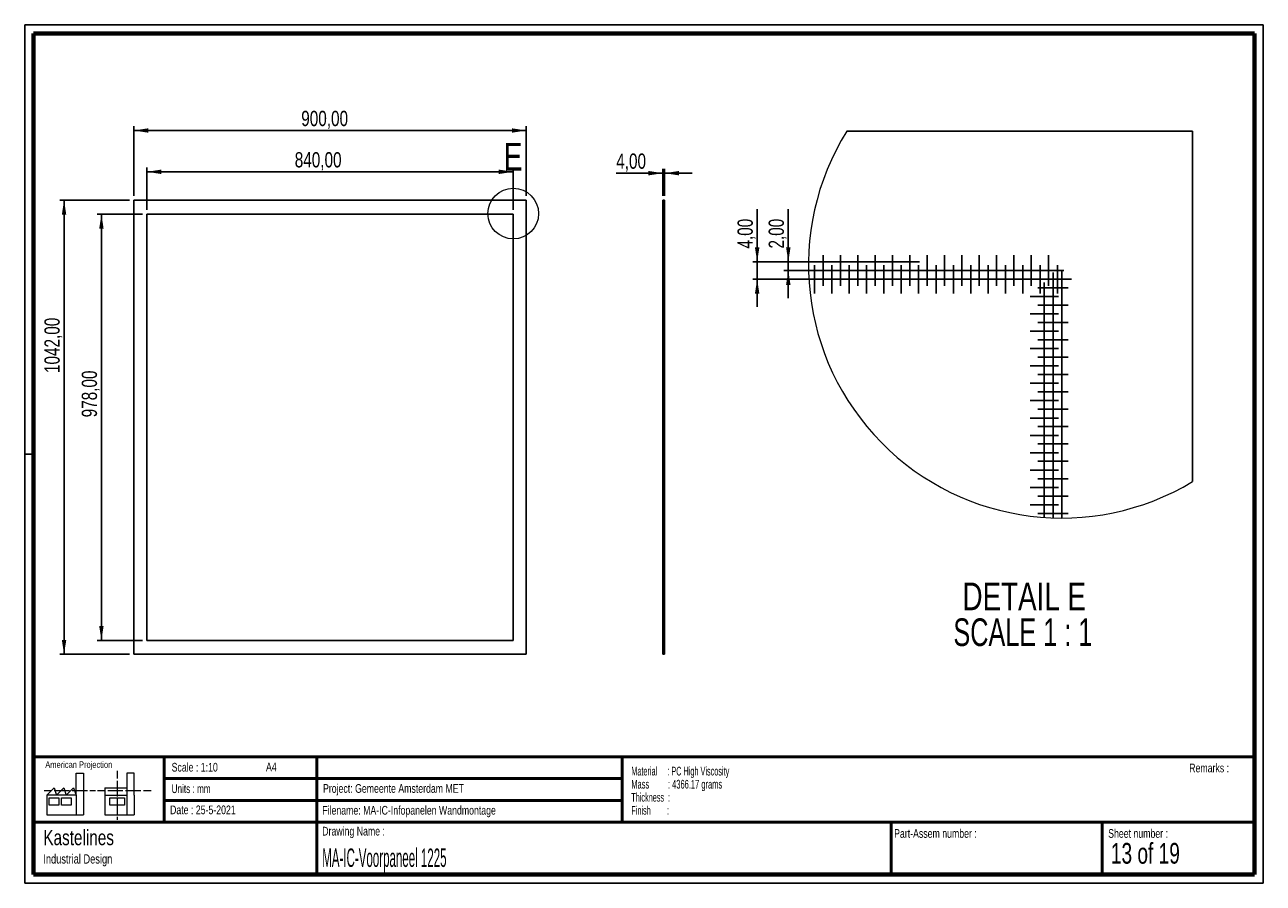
# Paper-space layout 'Sheet11' of a CAD drawing. Header units: millimetres. Extents: x 7 to 291, y 7 to 204.
import ezdxf

# ---------------------------------------------------------------- set-up
doc = ezdxf.new("R2010")
doc.units = ezdxf.units.MM
for name, color, linetype in [('BORDERS', 7, 'Continuous'), ('DRAWING', 7, 'Continuous'), ('TEXT_SHEET_FORMAT', 7, 'Continuous')]:
    doc.layers.add(name, color=color, linetype=linetype)
doc.styles.add('SLDTEXTSTYLE0', font='TXT', dxfattribs={"width": 0.7})
doc.styles.add('SLDTEXTSTYLE1', font='TXT', dxfattribs={"width": 0.75})
doc.styles.add('SLDTEXTSTYLE10', font='TXT', dxfattribs={"width": 0.56375})
doc.styles.add('SLDTEXTSTYLE14', font='TXT', dxfattribs={"width": 0.6875})
doc.styles.add('SLDTEXTSTYLE5', font='TXT', dxfattribs={"width": 0.605})
doc.styles.add('SLDTEXTSTYLE6', font='TXT', dxfattribs={"width": 0.549})
doc.styles.add('SLDTEXTSTYLE7', font='TXT', dxfattribs={"width": 0.467045})
doc.styles.add('SLDTEXTSTYLE8', font='TXT', dxfattribs={"width": 0.681818})
doc.dimstyles.new('SLDDIMSTYLE2', dxfattribs={"dimtxt": 3.5, "dimasz": 3.302, "dimexe": 0, "dimexo": 0.0625, "dimgap": 0.875, "dimtad": 1, "dimlfac": 10, "dimrnd": 1e-09, "dimzin": 12, "dimdsep": 46, "dimtxsty": 'SLDTEXTSTYLE1', "dimsah": 1, "dimcen": 0.09, "dimadec": 0, "dimazin": 3, "dimtfac": 1, "dimtofl": 0, "dimtmove": 0, "dimatfit": 3, "dimfxl": 1, "dimfrac": 2, "dimtolj": 1, "dimtzin": 12, "dimarcsym": 0})
doc.dimstyles.new('SLDDIMSTYLE3', dxfattribs={"dimtxt": 3.5, "dimasz": 3.302, "dimexe": 0, "dimexo": 0.0625, "dimgap": 0.875, "dimtad": 1, "dimlfac": 10, "dimrnd": 1e-09, "dimzin": 12, "dimdsep": 46, "dimtxsty": 'SLDTEXTSTYLE1', "dimsah": 1, "dimcen": 0.09, "dimadec": 0, "dimazin": 3, "dimtfac": 1, "dimtmove": 0, "dimatfit": 0, "dimfxl": 1, "dimfrac": 2, "dimtolj": 1, "dimtzin": 12, "dimarcsym": 0})
doc.dimstyles.new('SLDDIMSTYLE9', dxfattribs={"dimtxt": 3.5, "dimasz": 3.302, "dimexe": 0, "dimexo": 0.0625, "dimgap": 0.875, "dimtad": 1, "dimrnd": 1e-09, "dimzin": 12, "dimdsep": 46, "dimtxsty": 'SLDTEXTSTYLE1', "dimsah": 1, "dimcen": 0.09, "dimadec": 0, "dimazin": 3, "dimtfac": 1, "dimtmove": 0, "dimatfit": 0, "dimfxl": 1, "dimfrac": 2, "dimtolj": 1, "dimtzin": 12, "dimarcsym": 0})

# ---------------------------------------------------------------- blocks, each defined once
blk = doc.blocks.new('SW_NOTE_0_56')
at = {"layer": 'TEXT_SHEET_FORMAT', "color": 0, "char_height": 2, "attachment_point": 1}
for s, insert, style in [('Material     : PC High Viscosity', (0, 2.58), 'SLDTEXTSTYLE5'), ('Mass         : 4366.17 grams', (0, -0.42), 'SLDTEXTSTYLE10'), ('Thickness  :', (0, -3.42), 'SLDTEXTSTYLE5'), ('Finish        :', (0, -6.42), 'SLDTEXTSTYLE6')]:
    blk.add_mtext(s, dxfattribs=dict(at, insert=insert, style=style))
blk = doc.blocks.new('SW_NOTE_0_57')
at = {"layer": 'DRAWING', "color": 0, "attachment_point": 1, "style": 'SLDTEXTSTYLE1'}
for s, insert, char_height in [('Kastelines', (0, 4.51), 3.5), ('Industrial Design', (0, -1.09), 2.1167)]:
    blk.add_mtext(s, dxfattribs=dict(at, insert=insert, char_height=char_height))
blk = doc.blocks.new('_D_98')
at = {"layer": 'DRAWING', "color": 7}
for p, q in [((31.58, 164.52), (31.58, 180.52)), ((31.58, 179.52), (121.58, 179.52)), ((121.58, 164.52), (121.58, 180.52))]:
    blk.add_line(p, q, dxfattribs=at)
for points in [[(31.58, 179.52), (34.88, 179.01), (34.88, 180.02)], [(121.58, 179.52), (118.28, 180.02), (118.28, 179.01)]]:
    blk.add_solid(points, dxfattribs=at)
at = {"layer": 'DRAWING', "color": 7, "insert": (69.97, 184.03), "char_height": 3.5, "attachment_point": 1, "style": 'SLDTEXTSTYLE1'}
blk.add_mtext('900,00', dxfattribs=at)
blk = doc.blocks.new('_D_99')
at = {"layer": 'DRAWING', "color": 7}
for p, q in [((30.58, 163.52), (14.58, 163.52)), ((15.58, 59.32), (15.58, 163.52)), ((30.58, 59.32), (14.58, 59.32))]:
    blk.add_line(p, q, dxfattribs=at)
for points in [[(15.58, 163.52), (15.07, 160.21), (16.09, 160.21)], [(15.58, 59.32), (16.09, 62.62), (15.07, 62.62)]]:
    blk.add_solid(points, dxfattribs=at)
at = {"layer": 'DRAWING', "color": 7, "insert": (11.07, 123.87), "char_height": 3.5, "attachment_point": 1, "rotation": 90, "style": 'SLDTEXTSTYLE1'}
blk.add_mtext('1042,00', dxfattribs=at)
blk = doc.blocks.new('_D_100')
at = {"layer": 'DRAWING', "color": 7}
for p, q in [((34.58, 161.32), (34.58, 171.04)), ((118.58, 161.32), (118.58, 171.04)), ((34.58, 170.04), (118.58, 170.04))]:
    blk.add_line(p, q, dxfattribs=at)
for points in [[(34.58, 170.04), (37.88, 169.53), (37.88, 170.55)], [(118.58, 170.04), (115.28, 170.55), (115.28, 169.53)]]:
    blk.add_solid(points, dxfattribs=at)
at = {"layer": 'DRAWING', "color": 7, "insert": (68.48, 174.55), "char_height": 3.5, "attachment_point": 1, "style": 'SLDTEXTSTYLE1'}
blk.add_mtext('840,00', dxfattribs=at)
blk = doc.blocks.new('_D_101')
at = {"layer": 'DRAWING', "color": 7}
for p, q in [((33.58, 160.32), (23.15, 160.32)), ((24.15, 62.52), (24.15, 160.32)), ((33.58, 62.52), (23.15, 62.52))]:
    blk.add_line(p, q, dxfattribs=at)
for points in [[(24.15, 160.32), (23.64, 157.01), (24.65, 157.01)], [(24.15, 62.52), (24.65, 65.82), (23.64, 65.82)]]:
    blk.add_solid(points, dxfattribs=at)
at = {"layer": 'DRAWING', "color": 7, "insert": (19.63, 113.7), "char_height": 3.5, "attachment_point": 1, "rotation": 90, "style": 'SLDTEXTSTYLE1'}
blk.add_mtext('978,00', dxfattribs=at)
blk = doc.blocks.new('_D_102')
at = {"layer": 'DRAWING', "color": 7}
for p, q in [((152.9, 164.52), (152.9, 170.72)), ((153.3, 164.52), (153.3, 170.72)), ((152.9, 169.72), (142.2, 169.72)), ((153.3, 169.72), (152.9, 169.72)), ((153.3, 169.72), (159.65, 169.72))]:
    blk.add_line(p, q, dxfattribs=at)
for points in [[(152.9, 169.72), (149.6, 170.23), (149.6, 169.22)], [(153.3, 169.72), (156.6, 169.22), (156.6, 170.23)]]:
    blk.add_solid(points, dxfattribs=at)
at = {"layer": 'DRAWING', "color": 7, "insert": (142.2, 174.24), "char_height": 3.5, "attachment_point": 1, "style": 'SLDTEXTSTYLE1'}
blk.add_mtext('4,00', dxfattribs=at)
blk = doc.blocks.new('_D_103')
at = {"layer": 'DRAWING', "color": 7}
for p, q in [((181.66, 149.39), (181.66, 161.48)), ((207.81, 149.39), (180.66, 149.39)), ((181.66, 149.39), (181.66, 147.39)), ((205.06, 147.39), (180.66, 147.39)), ((181.66, 147.39), (181.66, 141.04))]:
    blk.add_line(p, q, dxfattribs=at)
for points in [[(181.66, 149.39), (182.17, 152.69), (181.15, 152.69)], [(181.66, 147.39), (181.15, 144.09), (182.17, 144.09)]]:
    blk.add_solid(points, dxfattribs=at)
at = {"layer": 'DRAWING', "color": 7, "insert": (177.15, 152.43), "char_height": 3.5, "attachment_point": 1, "rotation": 90, "style": 'SLDTEXTSTYLE1'}
blk.add_mtext('2,00', dxfattribs=at)
blk = doc.blocks.new('_D_104')
at = {"layer": 'DRAWING', "color": 7}
for p, q in [((174.52, 149.39), (174.52, 161.48)), ((211.78, 149.39), (173.52, 149.39)), ((174.52, 149.39), (174.52, 145.39)), ((207.31, 145.39), (173.52, 145.39)), ((174.52, 145.39), (174.52, 139.04))]:
    blk.add_line(p, q, dxfattribs=at)
for points in [[(174.52, 149.39), (175.03, 152.69), (174.01, 152.69)], [(174.52, 145.39), (174.01, 142.09), (175.03, 142.09)]]:
    blk.add_solid(points, dxfattribs=at)
at = {"layer": 'DRAWING', "color": 7, "insert": (170.01, 152.43), "char_height": 3.5, "attachment_point": 1, "rotation": 90, "style": 'SLDTEXTSTYLE1'}
blk.add_mtext('4,00', dxfattribs=at)
blk = doc.blocks.new('SW_NOTE_0_58')
at = {"layer": 'DRAWING', "color": 0, "char_height": 6.35, "attachment_point": 2}
for s, insert, style in [('DETAIL E', (16.47, 8.19), 'SLDTEXTSTYLE1'), ('SCALE 1 : 1', (16.15, -0.03), 'SLDTEXTSTYLE8')]:
    blk.add_mtext(s, dxfattribs=dict(at, insert=insert, style=style))
blk = doc.blocks.new('SW_CENTERMARKSYMBOL_25')
at = {"layer": 'DRAWING', "color": 0}
for p, q in [((0, 0), (1.89, 0)), ((1.89, 0), (2.89, 0))]:
    blk.add_line(p, q, dxfattribs=at)
blk = doc.blocks.new('SW_CENTERMARKSYMBOL_26')
at = {"layer": 'DRAWING', "color": 0}
for p, q in [((0, 2.5), (0, 3.5)), ((-2.5, 0), (-3.37, 0)), ((0, 0), (-2.5, 0)), ((0, 0), (0, 2.5)), ((0, 0), (0, -2.5)), ((0, 0), (2.5, 0)), ((2.5, 0), (3.5, 0)), ((0, -2.5), (0, -3.5))]:
    blk.add_line(p, q, dxfattribs=at)
blk = doc.blocks.new('SW_CENTERMARKSYMBOL_27')
at = {"layer": 'DRAWING', "color": 0}
for p, q in [((0, 2.5), (0, 3.5)), ((-2.5, 0), (-3.5, 0)), ((0, 0), (-2.5, 0)), ((0, 0), (0, 2.5)), ((0, 0), (0, -2.5)), ((0, 0), (2.5, 0)), ((2.5, 0), (3.5, 0)), ((0, -2.5), (0, -3.5))]:
    blk.add_line(p, q, dxfattribs=at)
blk = doc.blocks.new('SW_CENTERMARKSYMBOL_28')
at = {"layer": 'DRAWING', "color": 0}
for p, q in [((0, 2.5), (0, 3.5)), ((-2.5, 0), (-3.5, 0)), ((0, 0), (-2.5, 0)), ((0, 0), (0, 2.5)), ((0, 0), (0, -2.5)), ((0, 0), (2.5, 0)), ((2.5, 0), (3.5, 0)), ((0, -2.5), (0, -3.5))]:
    blk.add_line(p, q, dxfattribs=at)
blk = doc.blocks.new('SW_CENTERMARKSYMBOL_29')
at = {"layer": 'DRAWING', "color": 0}
for p, q in [((0, 2.5), (0, 3.5)), ((-2.5, 0), (-3.5, 0)), ((0, 0), (-2.5, 0)), ((0, 0), (0, 2.5)), ((0, 0), (0, -2.5)), ((0, 0), (2.5, 0)), ((2.5, 0), (3.5, 0)), ((0, -2.5), (0, -3.5))]:
    blk.add_line(p, q, dxfattribs=at)
blk = doc.blocks.new('SW_CENTERMARKSYMBOL_30')
at = {"layer": 'DRAWING', "color": 0}
for p, q in [((0, 2.5), (0, 3.5)), ((-2.5, 0), (-3.5, 0)), ((0, 0), (-2.5, 0)), ((0, 0), (0, 2.5)), ((0, 0), (0, -2.5)), ((0, 0), (2.5, 0)), ((2.5, 0), (3.5, 0)), ((0, -2.5), (0, -3.5))]:
    blk.add_line(p, q, dxfattribs=at)
blk = doc.blocks.new('SW_CENTERMARKSYMBOL_31')
at = {"layer": 'DRAWING', "color": 0}
for p, q in [((0, 2.5), (0, 3.5)), ((-2.5, 0), (-3.5, 0)), ((0, 0), (-2.5, 0)), ((0, 0), (0, 2.5)), ((0, 0), (0, -2.5)), ((0, 0), (2.5, 0)), ((2.5, 0), (3.5, 0)), ((0, -2.5), (0, -3.5))]:
    blk.add_line(p, q, dxfattribs=at)
blk = doc.blocks.new('SW_CENTERMARKSYMBOL_32')
at = {"layer": 'DRAWING', "color": 0}
for p, q in [((0, 2.5), (0, 3.5)), ((-2.5, 0), (-3.5, 0)), ((0, 0), (-2.5, 0)), ((0, 0), (0, 2.5)), ((0, 0), (0, -2.5)), ((0, 0), (2.5, 0)), ((2.5, 0), (3.5, 0)), ((0, -2.5), (0, -3.5))]:
    blk.add_line(p, q, dxfattribs=at)
blk = doc.blocks.new('SW_CENTERMARKSYMBOL_33')
at = {"layer": 'DRAWING', "color": 0}
for p, q in [((0, 2.5), (0, 3.5)), ((-2.5, 0), (-3.5, 0)), ((0, 0), (-2.5, 0)), ((0, 0), (0, 2.5)), ((0, 0), (0, -2.5)), ((0, 0), (2.5, 0)), ((2.5, 0), (3.5, 0)), ((0, -2.5), (0, -3.5))]:
    blk.add_line(p, q, dxfattribs=at)
blk = doc.blocks.new('SW_CENTERMARKSYMBOL_34')
at = {"layer": 'DRAWING', "color": 0}
for p, q in [((0, 2.5), (0, 3.5)), ((-2.5, 0), (-3.5, 0)), ((0, 0), (-2.5, 0)), ((0, 0), (0, 2.5)), ((0, 0), (0, -2.5)), ((0, 0), (2.5, 0)), ((2.5, 0), (3.5, 0)), ((0, -2.5), (0, -3.5))]:
    blk.add_line(p, q, dxfattribs=at)
blk = doc.blocks.new('SW_CENTERMARKSYMBOL_35')
at = {"layer": 'DRAWING', "color": 0}
for p, q in [((0, 2.5), (0, 3.5)), ((-2.5, 0), (-3.5, 0)), ((0, 0), (-2.5, 0)), ((0, 0), (0, 2.5)), ((0, 0), (0, -2.5)), ((0, 0), (2.5, 0)), ((2.5, 0), (3.5, 0)), ((0, -2.5), (0, -3.5))]:
    blk.add_line(p, q, dxfattribs=at)
blk = doc.blocks.new('SW_CENTERMARKSYMBOL_36')
at = {"layer": 'DRAWING', "color": 0}
for p, q in [((0, 2.5), (0, 3.5)), ((-2.5, 0), (-3.5, 0)), ((0, 0), (-2.5, 0)), ((0, 0), (0, 2.5)), ((0, 0), (0, -2.5)), ((0, 0), (2.5, 0)), ((2.5, 0), (3.5, 0)), ((0, -2.5), (0, -3.5))]:
    blk.add_line(p, q, dxfattribs=at)
blk = doc.blocks.new('SW_CENTERMARKSYMBOL_37')
at = {"layer": 'DRAWING', "color": 0}
for p, q in [((0, 2.5), (0, 3.5)), ((-2.5, 0), (-3.5, 0)), ((0, 0), (-2.5, 0)), ((0, 0), (0, 2.5)), ((0, 0), (0, -2.5)), ((0, 0), (2.5, 0)), ((2.5, 0), (3.5, 0)), ((0, -2.5), (0, -3.5))]:
    blk.add_line(p, q, dxfattribs=at)
blk = doc.blocks.new('SW_CENTERMARKSYMBOL_38')
at = {"layer": 'DRAWING', "color": 0}
for p, q in [((0, 2.5), (0, 3.5)), ((-2.5, 0), (-3.5, 0)), ((0, 0), (-2.5, 0)), ((0, 0), (0, 2.5)), ((0, 0), (0, -2.5)), ((0, 0), (2.5, 0)), ((2.5, 0), (3.5, 0)), ((0, -2.5), (0, -3.5))]:
    blk.add_line(p, q, dxfattribs=at)
blk = doc.blocks.new('SW_CENTERMARKSYMBOL_39')
at = {"layer": 'DRAWING', "color": 0}
for p, q in [((0, 2.5), (0, 3.5)), ((-2.5, 0), (-3.5, 0)), ((0, 0), (-2.5, 0)), ((0, 0), (0, 2.5)), ((0, 0), (0, -2.5)), ((0, 0), (2.5, 0)), ((2.5, 0), (3.5, 0)), ((0, -2.5), (0, -3.5))]:
    blk.add_line(p, q, dxfattribs=at)
blk = doc.blocks.new('SW_CENTERMARKSYMBOL_40')
at = {"layer": 'DRAWING', "color": 0}
blk.add_line((0, 0), (0.59, 0), dxfattribs=at)
blk = doc.blocks.new('SW_CENTERMARKSYMBOL_41')
at = {"layer": 'DRAWING', "color": 0}
for p, q in [((0, 2.5), (0, 3.25)), ((0, 0), (-1.31, 0)), ((0, 0), (0, 2.5)), ((0, 0), (0, -2.5)), ((0, 0), (2.5, 0)), ((2.5, 0), (3.25, 0)), ((0, -2.5), (0, -3.25))]:
    blk.add_line(p, q, dxfattribs=at)
blk = doc.blocks.new('SW_CENTERMARKSYMBOL_42')
at = {"layer": 'DRAWING', "color": 0}
for p, q in [((0, 2.5), (0, 3.25)), ((-2.5, 0), (-3.25, 0)), ((0, 0), (-2.5, 0)), ((0, 0), (0, 2.5)), ((0, 0), (0, -2.5)), ((0, 0), (2.5, 0)), ((2.5, 0), (3.25, 0)), ((0, -2.5), (0, -3.25))]:
    blk.add_line(p, q, dxfattribs=at)
blk = doc.blocks.new('SW_CENTERMARKSYMBOL_43')
at = {"layer": 'DRAWING', "color": 0}
for p, q in [((0, 2.5), (0, 3.25)), ((-2.5, 0), (-3.25, 0)), ((0, 0), (-2.5, 0)), ((0, 0), (0, 2.5)), ((0, 0), (0, -2.5)), ((0, 0), (2.5, 0)), ((2.5, 0), (3.25, 0)), ((0, -2.5), (0, -3.25))]:
    blk.add_line(p, q, dxfattribs=at)
blk = doc.blocks.new('SW_CENTERMARKSYMBOL_44')
at = {"layer": 'DRAWING', "color": 0}
for p, q in [((0, 2.5), (0, 3.25)), ((-2.5, 0), (-3.25, 0)), ((0, 0), (-2.5, 0)), ((0, 0), (0, 2.5)), ((0, 0), (0, -2.5)), ((0, 0), (2.5, 0)), ((2.5, 0), (3.25, 0)), ((0, -2.5), (0, -3.25))]:
    blk.add_line(p, q, dxfattribs=at)
blk = doc.blocks.new('SW_CENTERMARKSYMBOL_45')
at = {"layer": 'DRAWING', "color": 0}
for p, q in [((0, 2.5), (0, 3.25)), ((-2.5, 0), (-3.25, 0)), ((0, 0), (-2.5, 0)), ((0, 0), (0, 2.5)), ((0, 0), (0, -2.5)), ((0, 0), (2.5, 0)), ((2.5, 0), (3.25, 0)), ((0, -2.5), (0, -3.25))]:
    blk.add_line(p, q, dxfattribs=at)
blk = doc.blocks.new('SW_CENTERMARKSYMBOL_46')
at = {"layer": 'DRAWING', "color": 0}
for p, q in [((0, 2.5), (0, 3.25)), ((-2.5, 0), (-3.25, 0)), ((0, 0), (-2.5, 0)), ((0, 0), (0, 2.5)), ((0, 0), (0, -2.5)), ((0, 0), (2.5, 0)), ((2.5, 0), (3.25, 0)), ((0, -2.5), (0, -3.25))]:
    blk.add_line(p, q, dxfattribs=at)
blk = doc.blocks.new('SW_CENTERMARKSYMBOL_47')
at = {"layer": 'DRAWING', "color": 0}
for p, q in [((0, 2.5), (0, 3.25)), ((-2.5, 0), (-3.25, 0)), ((0, 0), (-2.5, 0)), ((0, 0), (0, 2.5)), ((0, 0), (0, -2.5)), ((0, 0), (2.5, 0)), ((2.5, 0), (3.25, 0)), ((0, -2.5), (0, -3.25))]:
    blk.add_line(p, q, dxfattribs=at)
blk = doc.blocks.new('SW_CENTERMARKSYMBOL_48')
at = {"layer": 'DRAWING', "color": 0}
for p, q in [((0, 2.5), (0, 3.25)), ((-2.5, 0), (-3.25, 0)), ((0, 0), (-2.5, 0)), ((0, 0), (0, 2.5)), ((0, 0), (0, -2.5)), ((0, 0), (2.5, 0)), ((2.5, 0), (3.25, 0)), ((0, -2.5), (0, -3.25))]:
    blk.add_line(p, q, dxfattribs=at)
blk = doc.blocks.new('SW_CENTERMARKSYMBOL_49')
at = {"layer": 'DRAWING', "color": 0}
for p, q in [((0, 2.5), (0, 3.25)), ((-2.5, 0), (-3.25, 0)), ((0, 0), (-2.5, 0)), ((0, 0), (0, 2.5)), ((0, 0), (0, -2.5)), ((0, 0), (2.5, 0)), ((2.5, 0), (3.25, 0)), ((0, -2.5), (0, -3.25))]:
    blk.add_line(p, q, dxfattribs=at)
blk = doc.blocks.new('SW_CENTERMARKSYMBOL_50')
at = {"layer": 'DRAWING', "color": 0}
for p, q in [((0, 2.5), (0, 3.25)), ((-2.5, 0), (-3.25, 0)), ((0, 0), (-2.5, 0)), ((0, 0), (0, 2.5)), ((0, 0), (0, -2.5)), ((0, 0), (2.5, 0)), ((2.5, 0), (3.25, 0)), ((0, -2.5), (0, -3.25))]:
    blk.add_line(p, q, dxfattribs=at)
blk = doc.blocks.new('SW_CENTERMARKSYMBOL_51')
at = {"layer": 'DRAWING', "color": 0}
for p, q in [((0, 2.5), (0, 3.25)), ((-2.5, 0), (-3.25, 0)), ((0, 0), (-2.5, 0)), ((0, 0), (0, 2.5)), ((0, 0), (0, -2.5)), ((0, 0), (2.5, 0)), ((2.5, 0), (3.25, 0)), ((0, -2.5), (0, -3.25))]:
    blk.add_line(p, q, dxfattribs=at)
blk = doc.blocks.new('SW_CENTERMARKSYMBOL_52')
at = {"layer": 'DRAWING', "color": 0}
for p, q in [((0, 2.5), (0, 3.25)), ((-2.5, 0), (-3.25, 0)), ((0, 0), (-2.5, 0)), ((0, 0), (0, 2.5)), ((0, 0), (0, -2.5)), ((0, 0), (2.5, 0)), ((2.5, 0), (3.25, 0)), ((0, -2.5), (0, -3.25))]:
    blk.add_line(p, q, dxfattribs=at)
blk = doc.blocks.new('SW_CENTERMARKSYMBOL_53')
at = {"layer": 'DRAWING', "color": 0}
for p, q in [((0, 2.5), (0, 3.25)), ((-2.5, 0), (-3.25, 0)), ((0, 0), (-2.5, 0)), ((0, 0), (0, 2.5)), ((0, 0), (0, -2.5)), ((0, 0), (2.5, 0)), ((2.5, 0), (3.25, 0)), ((0, -2.5), (0, -3.25))]:
    blk.add_line(p, q, dxfattribs=at)
blk = doc.blocks.new('SW_CENTERMARKSYMBOL_54')
at = {"layer": 'DRAWING', "color": 0}
for p, q in [((0, 2.5), (0, 3.25)), ((-2.5, 0), (-3.25, 0)), ((0, 0), (-2.5, 0)), ((0, 0), (0, 2.5)), ((0, 0), (0, -2.5)), ((0, 0), (2.5, 0)), ((2.5, 0), (3.25, 0)), ((0, -2.5), (0, -3.25))]:
    blk.add_line(p, q, dxfattribs=at)
blk = doc.blocks.new('SW_CENTERMARKSYMBOL_55')
at = {"layer": 'DRAWING', "color": 0}
for p, q in [((0, 2.5), (0, 3.25)), ((-2.5, 0), (-3.25, 0)), ((0, 0), (-2.5, 0)), ((0, 0), (0, 2.5)), ((0, 0), (0, -2.5)), ((0, 0), (2.5, 0)), ((2.5, 0), (3.25, 0)), ((0, -2.5), (0, -3.25))]:
    blk.add_line(p, q, dxfattribs=at)
blk = doc.blocks.new('SW_CENTERMARKSYMBOL_56')
at = {"layer": 'DRAWING', "color": 0}
for p, q in [((0, 2.5), (0, 3.5)), ((-2.5, 0), (-3.5, 0)), ((0, 0), (-2.5, 0)), ((0, 0), (0, 2.5)), ((0, 0), (0, -2.5)), ((0, 0), (2.5, 0)), ((2.5, 0), (3.5, 0)), ((0, -2.5), (0, -3.5))]:
    blk.add_line(p, q, dxfattribs=at)
blk = doc.blocks.new('SW_CENTERMARKSYMBOL_57')
at = {"layer": 'DRAWING', "color": 0}
for p, q in [((0, 2.5), (0, 3.25)), ((-2.5, 0), (-3.25, 0)), ((0, 0), (-2.5, 0)), ((0, 0), (0, 2.5)), ((0, 0), (0, -2.5)), ((0, 0), (2.5, 0)), ((2.5, 0), (3.25, 0)), ((0, -2.5), (0, -3.25))]:
    blk.add_line(p, q, dxfattribs=at)
blk = doc.blocks.new('SW_CENTERMARKSYMBOL_58')
at = {"layer": 'DRAWING', "color": 0}
for p, q in [((0, 2.5), (0, 3.5)), ((-2.5, 0), (-3.5, 0)), ((0, 0), (-2.5, 0)), ((0, 0), (0, 2.5)), ((0, 0), (0, -2.5)), ((0, 0), (2.5, 0)), ((2.5, 0), (3.5, 0)), ((0, -2.5), (0, -3.5))]:
    blk.add_line(p, q, dxfattribs=at)
blk = doc.blocks.new('SW_CENTERMARKSYMBOL_59')
at = {"layer": 'DRAWING', "color": 0}
for p, q in [((0, 2.5), (0, 3.25)), ((-2.5, 0), (-3.25, 0)), ((0, 0), (-2.5, 0)), ((0, 0), (0, 2.5)), ((0, 0), (0, -2.5)), ((0, 0), (2.5, 0)), ((2.5, 0), (3.25, 0)), ((0, -2.5), (0, -3.25))]:
    blk.add_line(p, q, dxfattribs=at)
blk = doc.blocks.new('SW_CENTERMARKSYMBOL_60')
at = {"layer": 'DRAWING', "color": 0}
for p, q in [((0, 2.5), (0, 3.5)), ((-2.5, 0), (-3.5, 0)), ((0, 0), (-2.5, 0)), ((0, 0), (0, 2.5)), ((0, 0), (0, -2.5)), ((0, 0), (2.5, 0)), ((2.5, 0), (3.5, 0)), ((0, -2.5), (0, -3.5))]:
    blk.add_line(p, q, dxfattribs=at)
blk = doc.blocks.new('SW_CENTERMARKSYMBOL_61')
at = {"layer": 'DRAWING', "color": 0}
for p, q in [((0, 2.5), (0, 3.25)), ((-2.5, 0), (-3.25, 0)), ((0, 0), (-2.5, 0)), ((0, 0), (0, 2.5)), ((0, 0), (0, -2.5)), ((0, 0), (2.5, 0)), ((2.5, 0), (3.25, 0)), ((0, -2.5), (0, -3.25))]:
    blk.add_line(p, q, dxfattribs=at)
blk = doc.blocks.new('SW_CENTERMARKSYMBOL_62')
at = {"layer": 'DRAWING', "color": 0}
for p, q in [((0, 2.5), (0, 3.5)), ((-2.5, 0), (-3.5, 0)), ((0, 0), (-2.5, 0)), ((0, 0), (0, 2.5)), ((0, 0), (0, -2.5)), ((0, 0), (2.5, 0)), ((2.5, 0), (3.5, 0)), ((0, -2.5), (0, -3.5))]:
    blk.add_line(p, q, dxfattribs=at)
blk = doc.blocks.new('SW_CENTERMARKSYMBOL_63')
at = {"layer": 'DRAWING', "color": 0}
for p, q in [((0, 2.5), (0, 3.25)), ((-2.5, 0), (-3.25, 0)), ((0, 0), (-2.5, 0)), ((0, 0), (0, 2.5)), ((0, 0), (0, -2.5)), ((0, 0), (2.5, 0)), ((2.5, 0), (3.25, 0)), ((0, -2.5), (0, -3.25))]:
    blk.add_line(p, q, dxfattribs=at)
blk = doc.blocks.new('SW_CENTERMARKSYMBOL_64')
at = {"layer": 'DRAWING', "color": 0}
for p, q in [((0, 2.5), (0, 3.5)), ((-2.5, 0), (-3.5, 0)), ((0, 0), (-2.5, 0)), ((0, 0), (0, 2.5)), ((0, 0), (0, -2.5)), ((0, 0), (2.5, 0)), ((2.5, 0), (3.5, 0)), ((0, -2.5), (0, -3.5))]:
    blk.add_line(p, q, dxfattribs=at)
blk = doc.blocks.new('SW_CENTERMARKSYMBOL_65')
at = {"layer": 'DRAWING', "color": 0}
for p, q in [((0, 1.43), (0, 2.18)), ((0, 0), (0, 1.43))]:
    blk.add_line(p, q, dxfattribs=at)
blk = doc.blocks.new('SW_CENTERMARKSYMBOL_66')
at = {"layer": 'DRAWING', "color": 0}
for p, q in [((0, 2.5), (0, 3.25)), ((-2.5, 0), (-3.25, 0)), ((0, 0), (-2.5, 0)), ((0, 0), (0, 2.5)), ((0, 0), (0, -2.5)), ((0, 0), (2.5, 0)), ((2.5, 0), (3.25, 0)), ((0, -2.5), (0, -2.91))]:
    blk.add_line(p, q, dxfattribs=at)
blk = doc.blocks.new('SW_CENTERMARKSYMBOL_67')
at = {"layer": 'DRAWING', "color": 0}
for p, q in [((0, 2.5), (0, 3.25)), ((-2.5, 0), (-3.25, 0)), ((0, 0), (-2.5, 0)), ((0, 0), (0, 2.5)), ((0, 0), (0, -2.5)), ((0, 0), (2.5, 0)), ((2.5, 0), (3.25, 0)), ((0, -2.5), (0, -3.25))]:
    blk.add_line(p, q, dxfattribs=at)
blk = doc.blocks.new('SW_CENTERMARKSYMBOL_68')
at = {"layer": 'DRAWING', "color": 0}
for p, q in [((0, 2.5), (0, 3.25)), ((-2.5, 0), (-3.25, 0)), ((0, 0), (-2.5, 0)), ((0, 0), (0, 2.5)), ((0, 0), (0, -2.5)), ((0, 0), (2.5, 0)), ((2.5, 0), (3.25, 0)), ((0, -2.5), (0, -3.25))]:
    blk.add_line(p, q, dxfattribs=at)
blk = doc.blocks.new('SW_CENTERMARKSYMBOL_69')
at = {"layer": 'DRAWING', "color": 0}
for p, q in [((0, 2.5), (0, 3.25)), ((-2.5, 0), (-3.25, 0)), ((0, 0), (-2.5, 0)), ((0, 0), (0, 2.5)), ((0, 0), (0, -2.5)), ((0, 0), (2.5, 0)), ((2.5, 0), (3.25, 0)), ((0, -2.5), (0, -3.25))]:
    blk.add_line(p, q, dxfattribs=at)
blk = doc.blocks.new('SW_CENTERMARKSYMBOL_70')
at = {"layer": 'DRAWING', "color": 0}
for p, q in [((0, 2.5), (0, 3.25)), ((-2.5, 0), (-3.25, 0)), ((0, 0), (-2.5, 0)), ((0, 0), (0, 2.5)), ((0, 0), (0, -2.5)), ((0, 0), (2.5, 0)), ((2.5, 0), (3.25, 0)), ((0, -2.5), (0, -3.25))]:
    blk.add_line(p, q, dxfattribs=at)
blk = doc.blocks.new('SW_CENTERMARKSYMBOL_71')
at = {"layer": 'DRAWING', "color": 0}
for p, q in [((0, 2.5), (0, 3.25)), ((-2.5, 0), (-3.25, 0)), ((0, 0), (-2.5, 0)), ((0, 0), (0, 2.5)), ((0, 0), (0, -2.5)), ((0, 0), (2.5, 0)), ((2.5, 0), (3.25, 0)), ((0, -2.5), (0, -3.25))]:
    blk.add_line(p, q, dxfattribs=at)
blk = doc.blocks.new('SW_CENTERMARKSYMBOL_72')
at = {"layer": 'DRAWING', "color": 0}
for p, q in [((0, 2.5), (0, 3.25)), ((-2.5, 0), (-3.25, 0)), ((0, 0), (-2.5, 0)), ((0, 0), (0, 2.5)), ((0, 0), (0, -2.5)), ((0, 0), (2.5, 0)), ((2.5, 0), (3.25, 0)), ((0, -2.5), (0, -3.25))]:
    blk.add_line(p, q, dxfattribs=at)
blk = doc.blocks.new('SW_CENTERMARKSYMBOL_73')
at = {"layer": 'DRAWING', "color": 0}
for p, q in [((0, 2.5), (0, 3.25)), ((-2.5, 0), (-3.25, 0)), ((0, 0), (-2.5, 0)), ((0, 0), (0, 2.5)), ((0, 0), (0, -2.5)), ((0, 0), (2.5, 0)), ((2.5, 0), (3.25, 0)), ((0, -2.5), (0, -3.25))]:
    blk.add_line(p, q, dxfattribs=at)
blk = doc.blocks.new('SW_CENTERMARKSYMBOL_74')
at = {"layer": 'DRAWING', "color": 0}
for p, q in [((0, 2.5), (0, 3.25)), ((-2.5, 0), (-3.25, 0)), ((0, 0), (-2.5, 0)), ((0, 0), (0, 2.5)), ((0, 0), (0, -2.5)), ((0, 0), (2.5, 0)), ((2.5, 0), (3.25, 0)), ((0, -2.5), (0, -3.25))]:
    blk.add_line(p, q, dxfattribs=at)
blk = doc.blocks.new('SW_CENTERMARKSYMBOL_75')
at = {"layer": 'DRAWING', "color": 0}
blk.add_line((0, 0), (0, 0.55), dxfattribs=at)
blk = doc.blocks.new('SW_CENTERMARKSYMBOL_76')
at = {"layer": 'DRAWING', "color": 0}
for p, q in [((0, 2.5), (0, 3.5)), ((-2.5, 0), (-3.5, 0)), ((0, 0), (-2.5, 0)), ((0, 0), (0, 2.5)), ((0, 0), (0, -1.03)), ((0, 0), (2.5, 0)), ((2.5, 0), (3.5, 0))]:
    blk.add_line(p, q, dxfattribs=at)
blk = doc.blocks.new('SW_CENTERMARKSYMBOL_77')
at = {"layer": 'DRAWING', "color": 0}
for p, q in [((0, 2.5), (0, 3.5)), ((-2.5, 0), (-3.5, 0)), ((0, 0), (-2.5, 0)), ((0, 0), (0, 2.5)), ((0, 0), (0, -2.5)), ((0, 0), (2.5, 0)), ((2.5, 0), (3.5, 0)), ((0, -2.5), (0, -3.5))]:
    blk.add_line(p, q, dxfattribs=at)
blk = doc.blocks.new('SW_CENTERMARKSYMBOL_78')
at = {"layer": 'DRAWING', "color": 0}
for p, q in [((0, 2.5), (0, 3.5)), ((-2.5, 0), (-3.5, 0)), ((0, 0), (-2.5, 0)), ((0, 0), (0, 2.5)), ((0, 0), (0, -2.5)), ((0, 0), (2.5, 0)), ((2.5, 0), (3.5, 0)), ((0, -2.5), (0, -3.5))]:
    blk.add_line(p, q, dxfattribs=at)
blk = doc.blocks.new('SW_CENTERMARKSYMBOL_79')
at = {"layer": 'DRAWING', "color": 0}
for p, q in [((0, 2.5), (0, 3.5)), ((-2.5, 0), (-3.5, 0)), ((0, 0), (-2.5, 0)), ((0, 0), (0, 2.5)), ((0, 0), (0, -2.5)), ((0, 0), (2.5, 0)), ((2.5, 0), (3.5, 0)), ((0, -2.5), (0, -3.5))]:
    blk.add_line(p, q, dxfattribs=at)
blk = doc.blocks.new('SW_CENTERMARKSYMBOL_80')
at = {"layer": 'DRAWING', "color": 0}
for p, q in [((0, 2.5), (0, 3.5)), ((-2.5, 0), (-3.5, 0)), ((0, 0), (-2.5, 0)), ((0, 0), (0, 2.5)), ((0, 0), (0, -2.5)), ((0, 0), (2.5, 0)), ((2.5, 0), (3.5, 0)), ((0, -2.5), (0, -3.5))]:
    blk.add_line(p, q, dxfattribs=at)
blk = doc.blocks.new('SW_CENTERMARKSYMBOL_81')
at = {"layer": 'DRAWING', "color": 0}
for p, q in [((0, 2.5), (0, 3.5)), ((-2.5, 0), (-3.5, 0)), ((0, 0), (-2.5, 0)), ((0, 0), (0, 2.5)), ((0, 0), (0, -2.5)), ((0, 0), (2.5, 0)), ((2.5, 0), (3.5, 0)), ((0, -2.5), (0, -3.5))]:
    blk.add_line(p, q, dxfattribs=at)
blk = doc.blocks.new('SW_CENTERMARKSYMBOL_82')
at = {"layer": 'DRAWING', "color": 0}
for p, q in [((0, 2.5), (0, 3.5)), ((-2.5, 0), (-3.5, 0)), ((0, 0), (-2.5, 0)), ((0, 0), (0, 2.5)), ((0, 0), (0, -2.5)), ((0, 0), (2.5, 0)), ((2.5, 0), (3.5, 0)), ((0, -2.5), (0, -3.5))]:
    blk.add_line(p, q, dxfattribs=at)
blk = doc.blocks.new('SW_CENTERMARKSYMBOL_83')
at = {"layer": 'DRAWING', "color": 0}
for p, q in [((0, 2.5), (0, 3.5)), ((-2.5, 0), (-3.5, 0)), ((0, 0), (-2.5, 0)), ((0, 0), (0, 2.5)), ((0, 0), (0, -2.5)), ((0, 0), (2.5, 0)), ((2.5, 0), (3.5, 0)), ((0, -2.5), (0, -3.5))]:
    blk.add_line(p, q, dxfattribs=at)
blk = doc.blocks.new('SW_CENTERMARKSYMBOL_84')
at = {"layer": 'DRAWING', "color": 0}
for p, q in [((0, 2.5), (0, 3.5)), ((-2.5, 0), (-3.5, 0)), ((0, 0), (-2.5, 0)), ((0, 0), (0, 2.5)), ((0, 0), (0, -2.5)), ((0, 0), (2.5, 0)), ((2.5, 0), (3.5, 0)), ((0, -2.5), (0, -3.5))]:
    blk.add_line(p, q, dxfattribs=at)

psp = doc.layouts.new('Sheet11')

# ---------------------------------------------------------------- linework, layer by layer
at = {"color": 7, "linetype": 'Continuous', "lineweight": 25}
for p, q in [((195.0814, 179.3885), (274.3627, 179.3885)), ((274.3627, 179.3885), (274.3627, 98.9456)), ((31.5829, 59.3165), (31.5829, 163.5165)), ((31.5829, 163.5165), (121.5829, 163.5165)), ((121.5829, 163.5165), (121.5829, 59.3165)), ((153.2979, 163.5165), (152.8979, 163.5165)), ((152.8979, 163.5165), (152.8979, 59.3165)), ((153.2979, 163.5165), (153.2979, 59.3165)), ((34.5829, 62.5165), (34.5829, 160.3165)), ((34.5829, 160.3165), (118.5829, 160.3165)), ((118.5829, 160.3165), (118.5829, 62.5165)), ((186.3048, 147.3885), (244.3627, 147.3885)), ((244.3627, 147.3885), (244.3627, 90.5964)), ((118.5829, 62.5165), (34.5829, 62.5165)), ((121.5829, 59.3165), (31.5829, 59.3165)), ((153.2979, 59.3165), (152.8979, 59.3165))]:
    psp.add_line(p, q, dxfattribs=at)
at = {"color": 7, "linetype": 'Continuous', "lineweight": 18}
psp.add_circle((118.5829, 160.4445), 5.8072, dxfattribs=at)
psp.add_arc((244.3627, 148.6685), 58.072, 148.06218, 301.104417, dxfattribs=at)
at = {"layer": 'BORDERS', "lineweight": 70}
for p, q in [((8.5696, 8.7839), (8.5696, 201.7839)), ((8.5696, 201.7839), (288.5696, 201.7839)), ((288.5696, 201.7839), (288.5696, 8.7839)), ((288.5696, 8.7839), (8.5696, 8.7839))]:
    psp.add_line(p, q, dxfattribs=at)
at = {"layer": 'BORDERS', "lineweight": 50}
for p, q in [((8.5696, 35.7839), (288.5696, 35.7839)), ((38.5696, 35.7839), (38.5696, 20.7839)), ((73.5696, 35.7839), (73.5696, 8.7839)), ((143.5696, 35.7839), (143.5696, 20.7839)), ((38.5696, 30.7839), (143.5696, 30.7839)), ((38.5696, 25.7839), (143.5696, 25.7839)), ((8.5696, 20.7839), (288.5696, 20.7839)), ((205.2225, 8.7839), (205.2225, 20.7839)), ((253.6509, 8.7839), (253.6509, 20.7839))]:
    psp.add_line(p, q, dxfattribs=at)
at = {"layer": 'TEXT_SHEET_FORMAT'}
for p, q in [((6.5696, 203.7839), (290.5696, 203.7839)), ((6.5696, 203.7839), (6.5696, 6.7839)), ((290.5696, 203.7839), (290.5696, 6.7839)), ((6.5696, 105.2839), (8.6215, 105.2839)), ((6.5696, 6.7839), (290.5696, 6.7839))]:
    psp.add_line(p, q, dxfattribs=at)
at = {"layer": 'TEXT_SHEET_FORMAT', "color": 7, "linetype": 'Continuous', "lineweight": 18}
for p, q in [((18.3208, 26.9711), (18.3208, 32.0361)), ((18.3208, 32.0361), (20.0027, 32.0361)), ((20.0027, 32.0361), (20.0027, 22.4704)), ((27.7328, 32.596), (27.7328, 30.8389)), ((31.6542, 32.0317), (29.9723, 32.0317)), ((29.9723, 32.0317), (29.9723, 22.466)), ((31.6542, 26.9668), (31.6542, 32.0317)), ((11.5933, 26.9711), (13.2752, 28.6594)), ((13.2752, 28.6594), (13.8375, 26.9711)), ((13.8375, 26.9711), (15.5194, 28.6594)), ((15.5194, 28.6594), (16.0814, 26.9711)), ((16.0814, 26.9711), (17.7632, 28.6594)), ((17.7632, 28.6594), (18.3208, 26.9711)), ((24.9266, 28.655), (24.9266, 26.9668)), ((24.9266, 28.655), (29.9723, 28.655)), ((27.7328, 30.2516), (27.7328, 28.4899)), ((27.7328, 28.4899), (27.7328, 26.7282)), ((10.9809, 28.0997), (12.736, 28.0997)), ((18.3208, 26.9711), (11.5933, 26.9711)), ((11.5933, 26.9711), (11.5933, 22.4704)), ((12.1556, 26.4115), (14.3995, 26.4115)), ((12.1556, 24.7231), (12.1556, 26.4115)), ((13.321, 28.0997), (15.076, 28.0997)), ((14.3995, 26.4115), (14.3995, 24.7231)), ((14.957, 26.4115), (17.2012, 26.4115)), ((14.957, 24.7231), (14.957, 26.4115)), ((15.076, 28.0997), (16.8309, 28.0997)), ((17.2012, 26.4115), (17.2012, 24.7231)), ((17.4159, 28.0997), (19.1711, 28.0997)), ((18.3208, 26.9711), (18.3208, 22.4704)), ((19.1711, 28.0997), (20.926, 28.0997)), ((21.511, 28.0997), (22.8089, 28.0997)), ((23.2447, 28.0953), (24.9952, 28.0953)), ((24.9266, 26.9668), (29.9723, 26.9668)), ((24.9266, 26.9668), (24.9266, 22.466)), ((25.5802, 28.0953), (27.3352, 28.0953)), ((26.0509, 26.4071), (29.4147, 26.4071)), ((26.0509, 24.7187), (26.0509, 26.4071)), ((27.3352, 28.0953), (29.0902, 28.0953)), ((27.7328, 26.1409), (27.7328, 24.3793)), ((29.4147, 26.4071), (29.4147, 24.7187)), ((29.6752, 28.0953), (31.4303, 28.0953)), ((31.4303, 28.0953), (33.1853, 28.0953)), ((31.6542, 26.9668), (31.6542, 22.466)), ((33.7703, 28.0953), (35.5252, 28.0953)), ((14.3995, 24.7231), (12.1556, 24.7231)), ((17.2012, 24.7231), (14.957, 24.7231)), ((29.4147, 24.7187), (26.0509, 24.7187)), ((27.7328, 24.3793), (27.7328, 22.6175)), ((11.5933, 22.4704), (18.3208, 22.4704)), ((18.3208, 22.4704), (20.0027, 22.4704)), ((24.9266, 22.466), (31.6542, 22.466)), ((27.7328, 22.0302), (27.7328, 21.342))]:
    psp.add_line(p, q, dxfattribs=at)

# ---------------------------------------------------------------- block references
at = {"layer": 'DRAWING', "color": 7}
for name, p in [('SW_CENTERMARKSYMBOL_26', (189.6741, 147.3885)), ('SW_CENTERMARKSYMBOL_27', (193.6503, 147.3885)), ('SW_CENTERMARKSYMBOL_28', (197.6265, 147.3885)), ('SW_CENTERMARKSYMBOL_29', (201.6027, 147.3885)), ('SW_CENTERMARKSYMBOL_30', (205.5789, 147.3885)), ('SW_CENTERMARKSYMBOL_31', (209.5551, 147.3885)), ('SW_CENTERMARKSYMBOL_32', (213.5313, 147.3885)), ('SW_CENTERMARKSYMBOL_33', (217.5075, 147.3885)), ('SW_CENTERMARKSYMBOL_34', (221.4837, 147.3885)), ('SW_CENTERMARKSYMBOL_35', (225.4599, 147.3885)), ('SW_CENTERMARKSYMBOL_36', (229.4361, 147.3885)), ('SW_CENTERMARKSYMBOL_37', (233.4123, 147.3885)), ('SW_CENTERMARKSYMBOL_38', (237.3885, 147.3885)), ('SW_CENTERMARKSYMBOL_39', (241.3647, 147.3885)), ('SW_CENTERMARKSYMBOL_41', (187.6979, 145.3885)), ('SW_CENTERMARKSYMBOL_42', (191.6741, 145.3885)), ('SW_CENTERMARKSYMBOL_43', (195.6503, 145.3885)), ('SW_CENTERMARKSYMBOL_44', (199.6265, 145.3885)), ('SW_CENTERMARKSYMBOL_45', (203.6027, 145.3885)), ('SW_CENTERMARKSYMBOL_46', (207.5789, 145.3885)), ('SW_CENTERMARKSYMBOL_47', (211.5551, 145.3885)), ('SW_CENTERMARKSYMBOL_48', (215.5313, 145.3885)), ('SW_CENTERMARKSYMBOL_49', (219.5075, 145.3885)), ('SW_CENTERMARKSYMBOL_50', (223.4837, 145.3885)), ('SW_CENTERMARKSYMBOL_51', (227.4599, 145.3885)), ('SW_CENTERMARKSYMBOL_52', (231.4361, 145.3885)), ('SW_CENTERMARKSYMBOL_53', (235.4123, 145.3885)), ('SW_CENTERMARKSYMBOL_54', (239.3885, 145.3885)), ('SW_CENTERMARKSYMBOL_55', (243.3647, 145.3885)), ('SW_CENTERMARKSYMBOL_25', (186.3048, 147.3885)), ('SW_CENTERMARKSYMBOL_40', (186.3834, 145.3885)), ('SW_CENTERMARKSYMBOL_56', (242.3627, 143.408)), ('SW_CENTERMARKSYMBOL_57', (240.3627, 141.408)), ('SW_CENTERMARKSYMBOL_58', (242.3627, 139.4275)), ('SW_CENTERMARKSYMBOL_59', (240.3627, 137.4275)), ('SW_CENTERMARKSYMBOL_61', (240.3627, 133.447)), ('SW_CENTERMARKSYMBOL_60', (242.3627, 135.447)), ('SW_CENTERMARKSYMBOL_62', (242.3627, 131.4665)), ('SW_CENTERMARKSYMBOL_63', (240.3627, 129.4665)), ('SW_CENTERMARKSYMBOL_64', (242.3627, 127.486)), ('SW_CENTERMARKSYMBOL_74', (240.3627, 125.486)), ('SW_CENTERMARKSYMBOL_84', (242.3627, 123.5055)), ('SW_CENTERMARKSYMBOL_73', (240.3627, 121.5055)), ('SW_CENTERMARKSYMBOL_83', (242.3627, 119.525)), ('SW_CENTERMARKSYMBOL_72', (240.3627, 117.525)), ('SW_CENTERMARKSYMBOL_71', (240.3627, 113.5445)), ('SW_CENTERMARKSYMBOL_82', (242.3627, 115.5445)), ('SW_CENTERMARKSYMBOL_81', (242.3627, 111.564)), ('SW_CENTERMARKSYMBOL_70', (240.3627, 109.564)), ('SW_CENTERMARKSYMBOL_80', (242.3627, 107.5835)), ('SW_CENTERMARKSYMBOL_69', (240.3627, 105.5835)), ('SW_CENTERMARKSYMBOL_79', (242.3627, 103.603)), ('SW_CENTERMARKSYMBOL_68', (240.3627, 101.603)), ('SW_CENTERMARKSYMBOL_78', (242.3627, 99.6225)), ('SW_CENTERMARKSYMBOL_67', (240.3627, 97.6225)), ('SW_CENTERMARKSYMBOL_66', (240.3627, 93.642)), ('SW_CENTERMARKSYMBOL_77', (242.3627, 95.642)), ('SW_CENTERMARKSYMBOL_76', (242.3627, 91.6615)), ('SW_CENTERMARKSYMBOL_65', (240.3627, 90.7344)), ('SW_CENTERMARKSYMBOL_75', (242.3627, 90.6309))]:
    psp.add_blockref(name, p, dxfattribs=at)
at = {"layer": 'DRAWING'}
for name, p in [('SW_NOTE_0_58', (219.3006, 67.5929)), ('SW_NOTE_0_57', (10.8265, 14.511))]:
    psp.add_blockref(name, p, dxfattribs=at)
at = {"layer": 'TEXT_SHEET_FORMAT', "color": 218}
psp.add_blockref('SW_NOTE_0_56', (145.6526, 30.9309), dxfattribs=at)

# ---------------------------------------------------------------- texts
at = {"color": 7, "linetype": 'Continuous', "lineweight": 18, "insert": (116.4325, 176.6787), "char_height": 6.35, "attachment_point": 1, "style": 'SLDTEXTSTYLE1'}
psp.add_mtext('E', dxfattribs=at)
at = {"layer": 'TEXT_SHEET_FORMAT', "attachment_point": 1}
for s, insert, char_height, style in [('American Projection', (11.2772, 34.7557), 1.5, 'SLDTEXTSTYLE1'), ('Scale : 1:10', (40.2454, 34.4082), 2, 'SLDTEXTSTYLE1'), ('A4', (61.8906, 34.4862), 2, 'SLDTEXTSTYLE1'), ('Remarks :', (273.5956, 34.2358), 2, 'SLDTEXTSTYLE1'), ('Units : mm', (40.2393, 29.4761), 2, 'SLDTEXTSTYLE0'), ('Project: Gemeente Amsterdam MET', (74.9564, 29.538), 2, 'SLDTEXTSTYLE1'), ('Date : 25-5-2021', (39.8865, 24.6218), 2, 'SLDTEXTSTYLE1'), ('Filename: MA-IC-Infopanelen Wandmontage', (74.7977, 24.5313), 2, 'SLDTEXTSTYLE1'), ('Drawing Name :', (74.7803, 19.7365), 2, 'SLDTEXTSTYLE1'), ('Part-Assem number :', (205.9266, 19.2104), 2, 'SLDTEXTSTYLE1'), ('Sheet number :', (255.0112, 19.2104), 2, 'SLDTEXTSTYLE1'), ('13 of 19', (255.6343, 16.0396), 4.7625, 'SLDTEXTSTYLE14')]:
    psp.add_mtext(s, dxfattribs=dict(at, insert=insert, char_height=char_height, style=style))
at = {"layer": 'TEXT_SHEET_FORMAT', "color": 218, "insert": (74.7803, 14.7617), "char_height": 4.233333, "attachment_point": 1, "style": 'SLDTEXTSTYLE7'}
psp.add_mtext('MA-IC-Voorpaneel 1225', dxfattribs=at)

# ---------------------------------------------------------------- dimensions: what is measured, and where the dimension line sits
at = {"layer": 'DRAWING', "color": 7}
for base, p1, p2, dimstyle, picture, middle in [((121.5829, 179.5165), (31.5829, 163.5165), (121.5829, 163.5165), 'SLDDIMSTYLE2', '_D_98', (77.0776, 179.5165)), ((118.5829, 170.037), (34.5829, 160.3165), (118.5829, 160.3165), 'SLDDIMSTYLE2', '_D_100', (75.5935, 170.037)), ((152.8979, 169.7239), (153.2979, 163.5165), (152.8979, 163.5165), 'SLDDIMSTYLE3', '_D_102', (146.7209, 169.7239))]:
    dim = psp.add_linear_dim(base=base, p1=p1, p2=p2, dimstyle=dimstyle, dxfattribs=at)
    dim.commit()
    dim.dimension.update_dxf_attribs({"geometry": picture, "text_midpoint": middle, "dimtype": 160})
for base, p1, p2, dimstyle, picture, middle in [((15.5829, 163.5165), (31.5829, 59.3165), (31.5829, 163.5165), 'SLDDIMSTYLE2', '_D_99', (15.5829, 132.2735)), ((174.5196, 145.3885), (212.7813, 149.3885), (208.3051, 145.3885), 'SLDDIMSTYLE9', '_D_104', (174.5196, 156.959)), ((181.6602, 147.3885), (208.8051, 149.3885), (206.0551, 147.3885), 'SLDDIMSTYLE9', '_D_103', (181.6602, 156.959)), ((24.146, 160.3165), (34.5829, 62.5165), (34.5829, 160.3165), 'SLDDIMSTYLE2', '_D_101', (24.146, 120.8156))]:
    dim = psp.add_linear_dim(base=base, p1=p1, p2=p2, angle=90, dimstyle=dimstyle, dxfattribs=at)
    dim.commit()
    dim.dimension.update_dxf_attribs({"geometry": picture, "text_midpoint": middle, "dimtype": 160})

doc.saveas('drawing.dxf')
